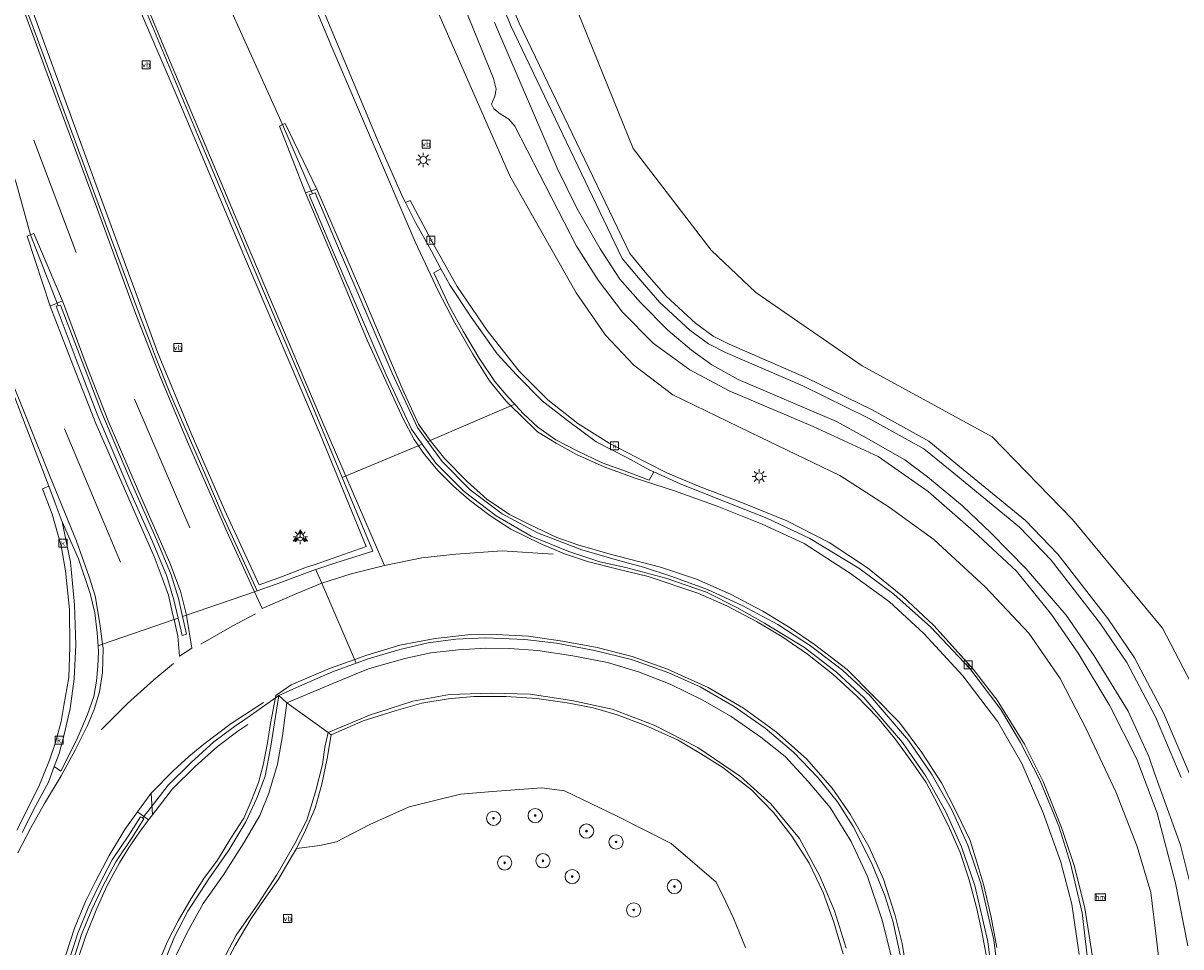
# Model space of a CAD drawing. Header units: metres. Extents: x 168032 to 180145, y 382923 to 399665.
# Tile 15 of 256: x 178249 to 178314, y 385015 to 385066. Entities that reach past the tile are written whole.
import ezdxf
from ezdxf.enums import TextEntityAlignment as Align

# ---------------------------------------------------------------- set-up
doc = ezdxf.new("R2010")
doc.units = ezdxf.units.M
doc.layers.get('0').update_dxf_attribs({"color": 8, "lineweight": 18})
for name, color, linetype, lineweight in [('B-WE-GR-BEPLANTING_CULTUUR_BODEMBEDEKKER-GV', 8, 'Continuous', 18), ('B-WE-GR-BOOM-S', 8, 'Continuous', 18), ('B-WE-GR-BOUWLAND-GV', 8, 'Continuous', 18), ('B-WE-GR-GRAS-GV', 8, 'Continuous', 18), ('B-WE-IE-MEUBILAIR_WEGMEUBILAIR-S', 8, 'Continuous', 25), ('B-WE-IE-MEUBILAIR_WEGMEUBILAIR_PAAL-S', 8, 'Continuous', 18), ('B-WE-IE-MEUBILAIR_WEGMEUBILAIR_VERKEERSBORD-S', 8, 'Continuous', 18), ('B-WE-KL-ET_LS_OV_LICHTMAST-S', 8, 'Continuous', 18), ('B-WE-OG-WATER_SLOOT-GV', 8, 'Continuous', 18), ('B-WE-OG-WEG-GV', 8, 'Continuous', 18), ('B-WE-RI-GWA_KOLK-S', 8, 'Continuous', 18), ('B-WE-VH-VERHARDING_BEDRIJFSVLOERPLAAT-GV', 8, 'Continuous', 18), ('B-WE-VH-VERHARDING_BETON-GV', 8, 'Continuous', 18), ('B-WE-VW-MARKERING_PICTOGRAM-G', 8, 'Continuous', 18)]:
    doc.layers.add(name, color=color, linetype=linetype, lineweight=lineweight)
doc.styles.add('NLCS-ISO', font='NLCS-ISO.ttf')

# ---------------------------------------------------------------- blocks, each defined once
blk = doc.blocks.new('SIE-WEG_VERKEERSBORD_WEGWIJZER-SO')
at = {"linetype": 'ByBlock', "lineweight": 18}
h = blk.add_hatch(color=0, dxfattribs=at)
h.dxf.hatch_style = 1
h.paths.add_polyline_path([(0.5, 1), (0, 2), (-0.5, 1)])
h = blk.add_hatch(color=0, dxfattribs=at)
h.dxf.hatch_style = 1
h.paths.add_polyline_path([(-1.38, -0.22), (-2, -1.15), (-0.88, -1.09)])
h = blk.add_hatch(color=0, dxfattribs=at)
h.dxf.hatch_style = 1
h.paths.add_polyline_path([(1.38, -0.22), (2, -1.15), (0.88, -1.09)])
at = {"color": 0, "linetype": 'ByBlock', "lineweight": 18}
for points in [[(-1.13, -0.65), (0, 0)], [(0, 1), (0, 0)], [(1.13, -0.65), (0, 0)]]:
    blk.add_lwpolyline(points, dxfattribs=at)
for points in [[(0.5, 1), (0, 2), (-0.5, 1)], [(-1.38, -0.22), (-2, -1.15), (-0.88, -1.09)], [(1.38, -0.22), (2, -1.15), (0.88, -1.09)]]:
    blk.add_lwpolyline(points, close=True, dxfattribs=at)
blk = doc.blocks.new('SIE-WEG_VERKEERSBORD-SO')
at = {"color": 0, "linetype": 'ByBlock', "lineweight": 18}
blk.add_lwpolyline([(-1.125, -1.125), (1.125, -1.125), (1.125, 1.125), (-1.125, 1.125)], close=True, dxfattribs=at)
at = {"color": 0, "linetype": 'ByBlock', "lineweight": 18, "style": 'NLCS-ISO'}
blk.add_text('vb', height=1.5, dxfattribs=at).set_placement((0, 0), align=Align.MIDDLE_CENTER)
blk = doc.blocks.new('SKL-ET_OV_LICHTMAST-SO')
at = {"color": 0, "linetype": 'ByBlock', "lineweight": 18}
for points in [[(-1.25, 0), (-2, 0)], [(-1.41, 1.41), (-0.88, 0.88)], [(0, 2), (0, 1.25)], [(0.88, 0.88), (1.41, 1.41)], [(2, 0), (1.25, 0)], [(-1.41, -1.41), (-0.88, -0.88)], [(0, -1.25), (0, -2)], [(0.88, -0.88), (1.41, -1.41)]]:
    blk.add_lwpolyline(points, dxfattribs=at)
blk.add_circle((0, 0), 1, dxfattribs=at)
blk = doc.blocks.new('SIE-WEG_PAAL_HECTOMETERPAAL-SO')
at = {"color": 0, "linetype": 'ByBlock', "lineweight": 18}
blk.add_lwpolyline([(-1.44375, -0.94375), (1.44375, -0.94375), (1.44375, 0.94375), (-1.44375, 0.94375)], close=True, dxfattribs=at)
at = {"color": 0, "linetype": 'ByBlock', "lineweight": 18, "style": 'NLCS-ISO'}
blk.add_text('hm', height=1.5, dxfattribs=at).set_placement((0, 0), align=Align.MIDDLE_CENTER)
at = {"style": 'NLCS-ISO'}
blk.add_attdef('WAARDE', (2.13125, -1.69375), '', height=1.5, dxfattribs=at)
blk = doc.blocks.new('SRI-KOLK-SO')
at = {"color": 0, "linetype": 'ByBlock', "lineweight": 18}
blk.add_lwpolyline([(-1.125, -1.125), (1.125, -1.125), (1.125, 1.125), (-1.125, 1.125)], close=True, dxfattribs=at)
at = {"color": 0, "linetype": 'ByBlock', "lineweight": 18, "style": 'NLCS-ISO'}
blk.add_text('k', height=1.5, dxfattribs=at).set_placement((0, 0), align=Align.MIDDLE_CENTER)
blk = doc.blocks.new('SGR-BOOM_01-SO')
at = {"linetype": 'ByBlock', "lineweight": 18}
h = blk.add_hatch(color=0, dxfattribs=at)
h.dxf.hatch_style = 1
edge = h.paths.add_edge_path()
edge.add_arc((0, 0), 0.25, 0, 360)
at = {"color": 0, "linetype": 'ByBlock', "lineweight": 18}
for radius in [2, 0.25]:
    blk.add_circle((0, 0), radius, dxfattribs=at)

msp = doc.modelspace()

# ---------------------------------------------------------------- linework, layer by layer
at = {"layer": 'B-WE-GR-BEPLANTING_CULTUUR_BODEMBEDEKKER-GV', "flags": 128}
msp.add_lwpolyline([(178294.989, 385014.157), (178294.466, 385015.925), (178293.874, 385017.586), (178293.089, 385019.234), (178292.116, 385020.744), (178291.084, 385022.057), (178289.86, 385023.324), (178288.259, 385024.581), (178286.999, 385025.368), (178285.719, 385026.126), (178283.93, 385026.939), (178282.332, 385027.53), (178280.992, 385027.914), (178279.542, 385028.2), (178277.838, 385028.438), (178276.13, 385028.55), (178274.308, 385028.547), (178272.885, 385028.431), (178271.395, 385028.188), (178269.973, 385027.778), (178269.013, 385027.471), (178268.124, 385027.187), (178266.324, 385026.405), (178266.105, 385025.091), (178265.81, 385023.658), (178265.433, 385022.303), (178264.897, 385021.081), (178264.375, 385020.058), (178265.686, 385020.216), (178266.62, 385020.416), (178268.495, 385021.386), (178270.69, 385022.372), (178273.562, 385023.081), (178275.364, 385023.23), (178278.112, 385023.436), (178279.395, 385023.278), (178282.331, 385021.857), (178285.359, 385020.324), (178287.875, 385018.162), (178288.399, 385017.101), (178288.855, 385016.145), (178289.521, 385014.501)], dxfattribs=at)
at = {"layer": 'B-WE-GR-BOUWLAND-GV', "flags": 128}
msp.add_lwpolyline([(178268.683, 385095.117), (178283.232, 385059.225), (178287.597, 385053.537), (178290.111, 385051.156), (178296.064, 385047.055), (178303.34, 385043.086), (178307.838, 385038.456), (178312.865, 385032.37), (178315.643, 385027.078), (178318.289, 385018.347), (178318.951, 385009.881), (178318.554, 384992.286), (178319.083, 384986.2), (178320.141, 384980.38), (178324.242, 384964.901), (178332.709, 384969.267), (178350.701, 384988.978), (178361.549, 385002.604), (178409.265, 385057.859), (178392.53, 385073.246)], dxfattribs=at)
at = {"layer": 'B-WE-GR-GRAS-GV', "flags": 128}
for points in [[(178264.417, 385096.001), (178276.858, 385066.231), (178283.049, 385053.337), (178284.009, 385052.194), (178285.084, 385050.951), (178286.73, 385049.438), (178287.715, 385048.713), (178288.617, 385048.266), (178292.946, 385046.394), (178296.615, 385044.597), (178299.787, 385042.833), (178301.301, 385041.597), (178305.207, 385038.401), (178307.016, 385036.515), (178309.813, 385032.917), (178311.315, 385030.713), (178312.932, 385027.64), (178314.4, 385024.194)], [(178319.083, 384986.2), (178318.554, 384992.286), (178318.951, 385009.881), (178318.289, 385018.347), (178315.643, 385027.078), (178312.865, 385032.37), (178307.838, 385038.456), (178303.34, 385043.086), (178296.064, 385047.055), (178290.111, 385051.156), (178287.597, 385053.537), (178283.232, 385059.225), (178268.683, 385095.117)]]:
    msp.add_lwpolyline(points, dxfattribs=at)
at = {"layer": 'B-WE-OG-WATER_SLOOT-GV', "flags": 128}
for points in [[(178313.928, 385024.028), (178312.48, 385027.426), (178310.886, 385030.455), (178309.409, 385032.623), (178306.637, 385036.187), (178304.867, 385038.033), (178300.985, 385041.21), (178299.505, 385042.418), (178296.383, 385044.154), (178292.736, 385045.94), (178288.407, 385047.812), (178287.454, 385048.284), (178286.412, 385049.051), (178284.725, 385050.602), (178283.628, 385051.87), (178282.626, 385053.063), (178276.397, 385066.039), (178263.955, 385095.809)], [(178269.142, 385074.071), (178276.327, 385057.694), (178280.047, 385051.148), (178281.694, 385048.772), (178283.268, 385047.09), (178285.459, 385045.43), (178290.385, 385043.044), (178294.809, 385040.916), (178297.577, 385039.151), (178300.072, 385037.336), (178302.936, 385034.691), (178305.383, 385032.094), (178307.138, 385029.56), (178308.618, 385026.717), (178310.255, 385023.229), (178311.451, 385020.166), (178312.22, 385017.591), (178312.545, 385014.98), (178312.795, 385012.719)], [(178314.291, 385014.606), (178313.61, 385018.118), (178312.581, 385022.019), (178311.437, 385025.052), (178309.926, 385028.036), (178308.159, 385030.982), (178306.65, 385033.149), (178304.708, 385035.565), (178302.282, 385037.815), (178299.76, 385040.031), (178296.951, 385041.977), (178293.315, 385043.664), (178288.613, 385045.65), (178286.409, 385046.836), (178284.352, 385048.317), (178282.644, 385050.058), (178281.271, 385051.849), (178280.06, 385053.76), (178276.617, 385060.47), (178276.273, 385060.852), (178275.787, 385061.167), (178275.427, 385061.431), (178275.306, 385061.695), (178275.483, 385062.147), (178275.569, 385062.531), (178275.418, 385063.133), (178273.591, 385067.645)], [(178273.591, 385067.645), (178275.418, 385063.133), (178275.569, 385062.531), (178275.483, 385062.147), (178275.306, 385061.695), (178275.427, 385061.431), (178275.787, 385061.167), (178276.273, 385060.852), (178276.617, 385060.47), (178280.06, 385053.76), (178281.271, 385051.849), (178282.644, 385050.058), (178284.352, 385048.317), (178286.409, 385046.836), (178288.613, 385045.65), (178293.315, 385043.664), (178296.951, 385041.977), (178299.76, 385040.031), (178302.282, 385037.815), (178304.708, 385035.565), (178306.65, 385033.149), (178308.159, 385030.982), (178309.926, 385028.036), (178311.437, 385025.052), (178312.581, 385022.019), (178313.61, 385018.118), (178314.291, 385014.606)], [(178275.474, 385066.269), (178278.985, 385058.119), (178280.107, 385055.837), (178281.391, 385053.613), (178282.483, 385051.9), (178283.65, 385050.607), (178285.177, 385049.053), (178286.505, 385047.925), (178287.643, 385047.113), (178289.108, 385046.288), (178294.621, 385043.934), (178296.28, 385043.031), (178298.444, 385041.802), (178299.719, 385040.842), (178301.682, 385039.23), (178303.266, 385037.715), (178305.244, 385035.694), (178307.481, 385033.103), (178309.054, 385030.828), (178310.947, 385027.726), (178312.114, 385025.193), (178312.425, 385024.274), (178313.878, 385020.233), (178314.878, 385016.288)], [(178314.878, 385016.288), (178313.878, 385020.233), (178312.425, 385024.274), (178312.114, 385025.193), (178310.947, 385027.726), (178309.054, 385030.828), (178307.481, 385033.103), (178305.244, 385035.694), (178303.266, 385037.715), (178301.682, 385039.23), (178299.719, 385040.842), (178298.444, 385041.802), (178296.28, 385043.031), (178294.621, 385043.934), (178289.108, 385046.288), (178287.643, 385047.113), (178286.505, 385047.925), (178285.177, 385049.053), (178283.65, 385050.607), (178282.483, 385051.9), (178281.391, 385053.613), (178280.107, 385055.837), (178278.985, 385058.119), (178275.474, 385066.269)]]:
    msp.add_lwpolyline(points, dxfattribs=at)
at = {"layer": 'B-WE-OG-WEG-GV', "flags": 128}
for points in [[(178314.4, 385024.194), (178312.932, 385027.64), (178311.315, 385030.713), (178309.813, 385032.917), (178307.016, 385036.515), (178305.207, 385038.401), (178301.301, 385041.597), (178299.787, 385042.833), (178296.615, 385044.597), (178292.946, 385046.394), (178288.617, 385048.266), (178287.715, 385048.713), (178286.73, 385049.438), (178285.084, 385050.951), (178284.009, 385052.194), (178283.049, 385053.337), (178276.858, 385066.231), (178264.417, 385096.001)], [(178263.955, 385095.809), (178276.397, 385066.039), (178282.626, 385053.063), (178283.628, 385051.87), (178284.725, 385050.602), (178286.412, 385049.051), (178287.454, 385048.284), (178288.407, 385047.812), (178292.736, 385045.94), (178296.383, 385044.154), (178299.505, 385042.418), (178300.985, 385041.21), (178304.867, 385038.033), (178306.637, 385036.187), (178309.409, 385032.623), (178310.886, 385030.455), (178312.48, 385027.426), (178313.928, 385024.028)], [(178312.795, 385012.719), (178312.545, 385014.98), (178312.22, 385017.591), (178311.451, 385020.166), (178310.255, 385023.229), (178308.618, 385026.717), (178307.138, 385029.56), (178305.383, 385032.094), (178302.936, 385034.691), (178300.072, 385037.336), (178297.577, 385039.151), (178294.809, 385040.916), (178290.385, 385043.044), (178285.459, 385045.43), (178283.268, 385047.09), (178281.694, 385048.772), (178280.047, 385051.148), (178276.327, 385057.694), (178269.142, 385074.071)], [(178264.897, 385069.345), (178268.951, 385059.619), (178270.342, 385056.47), (178270.481, 385056.192), (178270.74, 385056.304), (178272.1, 385053.79), (178273.372, 385051.497), (178275.061, 385049.026), (178276.848, 385046.767), (178278.45, 385045.164), (178280.138, 385043.838), (178281.898, 385042.729), (178283.911, 385041.686), (178285.161, 385041.054), (178286.979, 385040.291), (178289.456, 385039.345), (178291.846, 385038.381), (178294.217, 385037.176), (178296.363, 385035.751), (178298.317, 385034.172), (178300.066, 385032.535), (178302.275, 385030.084), (178303.619, 385028.348), (178305.156, 385025.881), (178306.185, 385023.806), (178307.214, 385021.22), (178307.953, 385019.049), (178308.53, 385016.706), (178309.01, 385013.629)], [(178248.717, 385021.069), (178249.32, 385022.25), (178249.99, 385023.615), (178250.546, 385024.989), (178250.884, 385025.98), (178251.2, 385027.153), (178251.364, 385028.043), (178251.632, 385029.623), (178251.701, 385031.333), (178251.677, 385033.427), (178251.453, 385035.581), (178251.207, 385036.987), (178250.694, 385038.765), (178250.165, 385040.181), (178250.518, 385040.327), (178247.692, 385047.612)], [(178289.521, 385014.501), (178288.855, 385016.145), (178288.399, 385017.101), (178287.875, 385018.162), (178285.359, 385020.324), (178282.331, 385021.857), (178279.395, 385023.278), (178278.112, 385023.436), (178275.364, 385023.23), (178273.562, 385023.081), (178270.69, 385022.372), (178268.495, 385021.386), (178266.62, 385020.416), (178265.686, 385020.216), (178264.375, 385020.058), (178264.098, 385019.584), (178263.384, 385018.331), (178262.579, 385017.2), (178261.837, 385016.136), (178260.946, 385014.619), (178260.256, 385013.317)]]:
    msp.add_lwpolyline(points, dxfattribs=at)
at = {"layer": 'B-WE-VH-VERHARDING_BEDRIJFSVLOERPLAAT-GV', "flags": 128}
for points in [[(178245.466, 385077.216), (178249.886, 385065.327), (178253.725, 385054.925), (178255.63, 385049.818), (178256.097, 385048.603), (178256.494, 385047.558), (178257.326, 385045.458), (178259.203, 385041.157), (178260.27, 385038.624), (178262.175, 385034.461), (178263.46, 385034.92), (178265.292, 385035.605), (178265.465, 385035.663), (178266.588, 385036.04), (178268.655, 385036.69), (178266.942, 385040.803), (178265.239, 385044.89), (178262.22, 385051.984), (178258.837, 385059.995), (178255.756, 385067.384)], [(178254.033, 385070.692), (178257.595, 385062.371), (178261.479, 385053.16), (178265.717, 385043.234), (178268.288, 385036.954), (178266.39, 385036.275), (178265.315, 385035.911), (178264.944, 385035.786), (178263.396, 385035.188), (178262.296, 385034.802), (178260.357, 385039), (178258.484, 385043.266), (178256.608, 385047.819), (178255.392, 385051.137), (178253.086, 385057.369), (178249.357, 385067.603)], [(178303.706, 385012.685), (178303.422, 385014.941), (178302.696, 385018.09), (178301.965, 385020.243), (178301.082, 385022.213), (178299.955, 385024.196), (178298.647, 385026.093), (178296.496, 385028.601), (178294.957, 385030.02), (178293.163, 385031.392), (178291.329, 385032.578), (178289.374, 385033.634), (178287.402, 385034.538), (178285.397, 385035.272), (178283.816, 385035.786), (178282.483, 385036.145), (178280.368, 385036.756), (178277.878, 385037.713), (178275.898, 385038.768), (178274.112, 385040.125), (178272.531, 385041.708), (178271.738, 385042.813), (178271.164, 385043.614), (178269.737, 385046.649), (178266.681, 385053.765), (178265.432, 385056.737), (178265.277, 385056.69), (178265.095, 385056.633), (178266.344, 385053.66), (178269.4, 385046.545), (178270.827, 385043.509), (178271.424, 385042.678), (178272.194, 385041.604), (178273.775, 385040.021), (178275.561, 385038.664), (178277.515, 385037.534), (178279.637, 385036.669), (178281.364, 385036.093), (178282.821, 385035.775), (178285.06, 385035.168), (178287.339, 385034.391), (178289.037, 385033.529), (178290.59, 385032.662), (178292.826, 385031.288), (178294.62, 385029.916), (178296.159, 385028.497), (178298.31, 385025.989), (178299.618, 385024.092), (178300.745, 385022.109), (178301.628, 385020.139), (178302.359, 385017.985), (178303.085, 385014.837), (178303.369, 385012.581)], [(178309.01, 385013.629), (178308.53, 385016.706), (178307.953, 385019.049), (178307.214, 385021.22), (178306.185, 385023.806), (178305.156, 385025.881), (178303.619, 385028.348), (178302.275, 385030.084), (178300.066, 385032.535), (178298.317, 385034.172), (178296.363, 385035.751), (178294.217, 385037.176), (178291.846, 385038.381), (178289.456, 385039.345), (178286.979, 385040.291), (178285.161, 385041.054), (178283.911, 385041.686), (178281.898, 385042.729), (178280.138, 385043.838), (178278.45, 385045.164), (178276.848, 385046.767), (178275.061, 385049.026), (178273.372, 385051.497), (178272.1, 385053.79), (178270.74, 385056.304), (178270.481, 385056.192), (178271.041, 385055.076), (178271.917, 385053.502), (178272.468, 385052.492), (178272.984, 385051.544), (178274.16, 385049.787), (178275.615, 385047.731), (178276.711, 385046.547), (178278.148, 385045.094), (178279.556, 385043.995), (178281.154, 385042.808), (178282.882, 385041.923), (178284.166, 385041.219), (178284.395, 385041.117), (178285.872, 385040.46), (178288.309, 385039.479), (178290.719, 385038.529), (178293.119, 385037.401), (178295.871, 385035.742), (178297.826, 385034.28), (178299.9, 385032.442), (178302.089, 385030.115), (178303.815, 385027.828), (178304.923, 385025.981), (178306.025, 385023.839), (178307.06, 385021.298), (178307.729, 385019.207), (178308.372, 385016.445), (178308.75, 385013.242)], [(178249.021, 385020.943), (178249.79, 385022.456), (178250.492, 385023.756), (178250.821, 385024.644), (178251.087, 385025.363), (178251.376, 385026.423), (178251.718, 385027.88), (178251.936, 385029.549), (178252.03, 385031.45), (178251.95, 385033.689), (178251.727, 385036.072), (178251.258, 385038.324), (178250.869, 385039.377), (178250.518, 385040.327), (178250.165, 385040.181), (178250.694, 385038.765), (178251.207, 385036.987), (178251.453, 385035.581), (178251.677, 385033.427), (178251.701, 385031.333), (178251.632, 385029.623), (178251.364, 385028.043), (178251.2, 385027.153), (178250.884, 385025.98), (178250.546, 385024.989), (178249.99, 385023.615), (178249.32, 385022.25), (178248.717, 385021.069)], [(178298.251, 385013.737), (178297.791, 385015.926), (178297.334, 385017.413), (178296.588, 385019.25), (178295.555, 385021.281), (178294.669, 385022.664), (178293.581, 385024.018), (178292.221, 385025.445), (178290.625, 385026.792), (178288.895, 385028.002), (178286.995, 385029.099), (178285.226, 385029.873), (178283.146, 385030.631), (178281.078, 385031.133), (178278.945, 385031.536), (178277.165, 385031.741), (178274.966, 385031.846), (178273.306, 385031.758), (178271.752, 385031.55), (178270.164, 385031.186), (178268.396, 385030.669), (178267.733, 385030.426), (178266.401, 385029.938), (178264.56, 385029.126), (178263.404, 385028.606), (178263.843, 385028.207), (178266.425, 385029.278), (178267.956, 385029.912), (178268.471, 385030.126), (178270.446, 385030.685), (178271.903, 385030.994), (178273.447, 385031.164), (178274.991, 385031.257), (178276.314, 385031.233), (178277.891, 385031.127), (178279.851, 385030.826), (178281.803, 385030.45), (178283.526, 385029.94), (178285.316, 385029.246), (178287.134, 385028.35), (178288.714, 385027.443), (178290.387, 385026.27), (178291.748, 385025.193), (178293.043, 385023.806), (178294.271, 385022.336), (178295.436, 385020.436), (178296.36, 385018.489), (178297.182, 385016.031), (178297.731, 385013.812)], [(178257.608, 385014.006), (178258.262, 385015.353), (178259.155, 385016.975), (178260.295, 385018.58), (178261.431, 385020.358), (178262.324, 385021.891), (178262.843, 385023.141), (178263.317, 385024.777), (178263.593, 385026.348), (178263.725, 385027.362), (178263.843, 385028.207), (178263.404, 385028.606), (178263.217, 385027.433), (178262.955, 385025.778), (178262.621, 385024.101), (178262.167, 385022.864), (178261.55, 385021.551), (178260.586, 385019.956), (178259.477, 385018.36), (178258.302, 385016.552), (178257.556, 385015.105), (178256.809, 385013.267)], [(178295.161, 385014.472), (178294.516, 385016.571), (178293.685, 385018.507), (178292.544, 385020.607), (178290.945, 385022.542), (178289.244, 385024.087), (178286.865, 385025.694), (178284.406, 385026.959), (178282.052, 385027.85), (178279.81, 385028.329), (178277.464, 385028.685), (178275.284, 385028.746), (178272.943, 385028.661), (178270.896, 385028.3), (178268.931, 385027.66), (178268.567, 385027.542), (178266.166, 385026.543), (178266.324, 385026.405), (178268.124, 385027.187), (178269.013, 385027.471), (178269.973, 385027.778), (178271.395, 385028.188), (178272.885, 385028.431), (178274.308, 385028.547), (178276.13, 385028.55), (178277.838, 385028.438), (178279.542, 385028.2), (178280.992, 385027.914), (178282.332, 385027.53), (178283.93, 385026.939), (178285.719, 385026.126), (178286.999, 385025.368), (178288.259, 385024.581), (178289.86, 385023.324), (178291.084, 385022.057), (178292.116, 385020.744), (178293.089, 385019.234), (178293.874, 385017.586), (178294.466, 385015.925), (178294.989, 385014.157)], [(178260.256, 385013.317), (178260.946, 385014.619), (178261.837, 385016.136), (178262.579, 385017.2), (178263.384, 385018.331), (178264.098, 385019.584), (178264.375, 385020.058), (178264.897, 385021.081), (178265.433, 385022.303), (178265.81, 385023.658), (178266.105, 385025.091), (178266.324, 385026.405), (178266.166, 385026.543), (178265.972, 385025.722), (178265.835, 385024.758), (178265.446, 385023.214), (178264.971, 385021.629), (178264.287, 385020.331), (178263.274, 385018.568), (178262.222, 385016.94), (178261.002, 385015.196), (178260.053, 385013.394)], [(178251.87, 385013.76), (178252.349, 385015.24), (178252.916, 385016.64), (178253.546, 385017.95), (178254.261, 385019.298), (178255.174, 385020.674), (178255.836, 385021.711), (178255.753, 385021.764), (178255.651, 385021.83), (178254.989, 385020.794), (178254.071, 385019.41), (178253.35, 385018.049), (178252.715, 385016.729), (178252.142, 385015.315), (178251.659, 385013.822)]]:
    msp.add_lwpolyline(points, dxfattribs=at)
msp.add_lwpolyline([(178251.038, 385050.419), (178250.925, 385050.387), (178252.05, 385047.42), (178253.231, 385044.361), (178254.949, 385040.301), (178256.295, 385037.272), (178257.121, 385035.286), (178257.52, 385033.97), (178257.753, 385032.94), (178257.974, 385031.962), (178258.226, 385032.035), (178258.002, 385033.026), (178257.773, 385034.042), (178257.373, 385035.358), (178256.547, 385037.344), (178255.201, 385040.373), (178253.484, 385044.433), (178252.302, 385047.493), (178251.177, 385050.459)], close=True, dxfattribs=at)
at = {"layer": 'B-WE-VH-VERHARDING_BETON-GV', "flags": 128}
for points in [[(178245.617, 385103.357), (178241.594, 385101.786), (178241.398, 385101.709), (178247.45, 385086.966), (178249.467, 385082.266), (178252.002, 385076.215), (178255.756, 385067.384), (178258.837, 385059.995), (178262.22, 385051.984), (178265.239, 385044.89), (178266.942, 385040.803), (178271.424, 385042.678), (178270.827, 385043.509), (178269.4, 385046.545), (178266.344, 385053.66), (178265.095, 385056.633), (178265.277, 385056.69), (178265.204, 385056.844), (178263.606, 385060.555), (178260.121, 385068.265), (178255.28, 385079.755)], [(178272.468, 385052.492), (178272.067, 385052.255), (178272.952, 385050.373), (178273.714, 385049.001), (178274.621, 385047.479), (178275.49, 385046.174), (178276.238, 385045.306), (178276.605, 385044.905), (178276.648, 385044.858), (178277.097, 385044.368), (178277.904, 385043.631), (178278.907, 385042.914), (178280.097, 385042.304), (178281.494, 385041.626), (178282.026, 385041.439), (178282.648, 385041.221), (178284.13, 385040.659), (178284.395, 385041.117), (178284.166, 385041.219), (178282.882, 385041.923), (178281.154, 385042.808), (178279.556, 385043.995), (178278.148, 385045.094), (178276.711, 385046.547), (178275.615, 385047.731), (178274.16, 385049.787), (178272.984, 385051.544)], [(178253.273, 385031.399), (178253.225, 385032.109), (178253.093, 385033.237), (178252.822, 385034.312), (178252.176, 385036.261), (178251.258, 385038.324), (178251.727, 385036.072), (178251.95, 385033.689), (178252.03, 385031.45), (178251.936, 385029.549), (178251.718, 385027.88), (178251.376, 385026.423), (178251.087, 385025.363), (178250.821, 385024.644), (178251.18, 385024.384), (178252.084, 385026.151), (178252.686, 385027.545), (178253.033, 385028.555), (178253.192, 385029.419), (178253.263, 385030.247), (178253.296, 385031.053)]]:
    msp.add_lwpolyline(points, close=True, dxfattribs=at)
for points in [[(178241.769, 385076.089), (178248.683, 385057.291), (178249.494, 385054.392), (178251.038, 385050.419), (178251.177, 385050.459), (178252.302, 385047.493), (178253.484, 385044.433), (178255.201, 385040.373), (178256.547, 385037.344), (178257.373, 385035.358), (178257.773, 385034.042), (178258.002, 385033.026), (178258.219, 385033.1), (178262.041, 385034.415), (178262.175, 385034.461), (178260.27, 385038.624), (178259.203, 385041.157), (178257.326, 385045.458), (178256.494, 385047.558), (178256.097, 385048.603), (178255.63, 385049.818), (178253.725, 385054.925), (178249.886, 385065.327), (178245.466, 385077.216)], [(178249.357, 385067.603), (178253.086, 385057.369), (178255.392, 385051.137), (178256.608, 385047.819), (178258.484, 385043.266), (178260.357, 385039), (178262.296, 385034.802), (178263.396, 385035.188), (178264.944, 385035.786), (178265.315, 385035.911), (178266.39, 385036.275), (178268.288, 385036.954), (178265.717, 385043.234), (178261.479, 385053.16), (178257.595, 385062.371), (178254.033, 385070.692)], [(178260.121, 385068.265), (178263.606, 385060.555), (178265.204, 385056.844), (178265.277, 385056.69), (178265.432, 385056.737), (178266.681, 385053.765), (178269.737, 385046.649), (178271.164, 385043.614), (178271.738, 385042.813), (178271.875, 385042.872), (178276.392, 385044.813), (178276.605, 385044.905), (178276.238, 385045.306), (178275.49, 385046.174), (178274.621, 385047.479), (178273.714, 385049.001), (178272.952, 385050.373), (178272.067, 385052.255), (178272.468, 385052.492), (178271.917, 385053.502), (178271.041, 385055.076), (178270.481, 385056.192), (178270.342, 385056.47), (178268.951, 385059.619), (178264.897, 385069.345)], [(178247.692, 385047.612), (178250.518, 385040.327), (178250.869, 385039.377), (178251.258, 385038.324), (178252.176, 385036.261), (178252.822, 385034.312), (178253.093, 385033.237), (178253.225, 385032.109), (178253.273, 385031.399), (178253.522, 385031.485), (178257.526, 385032.862), (178257.753, 385032.94), (178257.52, 385033.97), (178257.121, 385035.286), (178256.295, 385037.272), (178254.949, 385040.301), (178253.231, 385044.361), (178252.05, 385047.42), (178250.925, 385050.387), (178251.038, 385050.419), (178249.494, 385054.392), (178248.683, 385057.291)], [(178308.75, 385013.242), (178308.372, 385016.445), (178307.729, 385019.207), (178307.06, 385021.298), (178306.025, 385023.839), (178304.923, 385025.981), (178303.815, 385027.828), (178302.089, 385030.115), (178299.9, 385032.442), (178297.826, 385034.28), (178295.871, 385035.742), (178293.119, 385037.401), (178290.719, 385038.529), (178288.309, 385039.479), (178285.872, 385040.46), (178284.395, 385041.117), (178284.13, 385040.659), (178282.648, 385041.221), (178282.026, 385041.439), (178281.494, 385041.626), (178280.097, 385042.304), (178278.907, 385042.914), (178277.904, 385043.631), (178277.097, 385044.368), (178276.648, 385044.858), (178276.605, 385044.905), (178276.392, 385044.813), (178271.875, 385042.872), (178271.738, 385042.813), (178272.531, 385041.708), (178274.112, 385040.125), (178275.898, 385038.768), (178277.878, 385037.713), (178280.368, 385036.756), (178282.483, 385036.145), (178283.816, 385035.786), (178285.397, 385035.272), (178287.402, 385034.538), (178289.374, 385033.634), (178291.329, 385032.578), (178293.163, 385031.392), (178294.957, 385030.02), (178296.496, 385028.601), (178298.647, 385026.093), (178299.955, 385024.196), (178301.082, 385022.213), (178301.965, 385020.243), (178302.696, 385018.09), (178303.422, 385014.941), (178303.706, 385012.685)], [(178303.369, 385012.581), (178303.085, 385014.837), (178302.359, 385017.985), (178301.628, 385020.139), (178300.745, 385022.109), (178299.618, 385024.092), (178298.31, 385025.989), (178296.159, 385028.497), (178294.62, 385029.916), (178292.826, 385031.288), (178290.59, 385032.662), (178289.037, 385033.529), (178287.339, 385034.391), (178285.06, 385035.168), (178282.821, 385035.775), (178281.364, 385036.093), (178279.637, 385036.669), (178277.515, 385037.534), (178275.561, 385038.664), (178273.775, 385040.021), (178272.194, 385041.604), (178271.424, 385042.678), (178266.942, 385040.803), (178268.655, 385036.69), (178266.588, 385036.04), (178265.465, 385035.663), (178265.492, 385035.602), (178265.801, 385034.888), (178267.733, 385030.426), (178268.396, 385030.669), (178270.164, 385031.186), (178271.752, 385031.55), (178273.306, 385031.758), (178274.966, 385031.846), (178277.165, 385031.741), (178278.945, 385031.536), (178281.078, 385031.133), (178283.146, 385030.631), (178285.226, 385029.873), (178286.995, 385029.099), (178288.895, 385028.002), (178290.625, 385026.792), (178292.221, 385025.445), (178293.581, 385024.018), (178294.669, 385022.664), (178295.555, 385021.281), (178296.588, 385019.25), (178297.334, 385017.413), (178297.791, 385015.926), (178298.251, 385013.737)], [(178251.659, 385013.822), (178252.142, 385015.315), (178252.715, 385016.729), (178253.35, 385018.049), (178254.071, 385019.41), (178254.989, 385020.794), (178255.651, 385021.83), (178255.753, 385021.764), (178256.062, 385022.121), (178257.195, 385023.592), (178258.494, 385024.869), (178259.749, 385026.009), (178260.915, 385026.882), (178261.491, 385027.259), (178263.404, 385028.606), (178264.56, 385029.126), (178266.401, 385029.938), (178267.733, 385030.426), (178265.801, 385034.888), (178265.492, 385035.602), (178265.465, 385035.663), (178265.292, 385035.605), (178263.46, 385034.92), (178262.175, 385034.461), (178262.041, 385034.415), (178258.219, 385033.1), (178258.002, 385033.026), (178258.226, 385032.035), (178257.974, 385031.962), (178257.753, 385032.94), (178257.526, 385032.862), (178253.522, 385031.485), (178253.273, 385031.399), (178253.296, 385031.053), (178253.263, 385030.247), (178253.192, 385029.419), (178253.033, 385028.555), (178252.686, 385027.545), (178252.084, 385026.151), (178251.18, 385024.384), (178250.821, 385024.644), (178250.492, 385023.756), (178249.79, 385022.456), (178249.021, 385020.943)], [(178297.731, 385013.812), (178297.182, 385016.031), (178296.36, 385018.489), (178295.436, 385020.436), (178294.271, 385022.336), (178293.043, 385023.806), (178291.748, 385025.193), (178290.387, 385026.27), (178288.714, 385027.443), (178287.134, 385028.35), (178285.316, 385029.246), (178283.526, 385029.94), (178281.803, 385030.45), (178279.851, 385030.826), (178277.891, 385031.127), (178276.314, 385031.233), (178274.991, 385031.257), (178273.447, 385031.164), (178271.903, 385030.994), (178270.446, 385030.685), (178268.471, 385030.126), (178267.956, 385029.912), (178266.425, 385029.278), (178263.843, 385028.207), (178266.166, 385026.543), (178268.567, 385027.542), (178268.931, 385027.66), (178270.896, 385028.3), (178272.943, 385028.661), (178275.284, 385028.746), (178277.464, 385028.685), (178279.81, 385028.329), (178282.052, 385027.85), (178284.406, 385026.959), (178286.865, 385025.694), (178289.244, 385024.087), (178290.945, 385022.542), (178292.544, 385020.607), (178293.685, 385018.507), (178294.516, 385016.571), (178295.161, 385014.472)], [(178256.809, 385013.267), (178257.556, 385015.105), (178258.302, 385016.552), (178259.477, 385018.36), (178260.586, 385019.956), (178261.55, 385021.551), (178262.167, 385022.864), (178262.621, 385024.101), (178262.955, 385025.778), (178263.217, 385027.433), (178263.404, 385028.606), (178261.491, 385027.259), (178260.915, 385026.882), (178259.749, 385026.009), (178258.494, 385024.869), (178257.195, 385023.592), (178256.062, 385022.121), (178255.753, 385021.764), (178255.836, 385021.711), (178255.174, 385020.674), (178254.261, 385019.298), (178253.546, 385017.95), (178252.916, 385016.64), (178252.349, 385015.24), (178251.87, 385013.76)], [(178260.053, 385013.394), (178261.002, 385015.196), (178262.222, 385016.94), (178263.274, 385018.568), (178264.287, 385020.331), (178264.971, 385021.629), (178265.446, 385023.214), (178265.835, 385024.758), (178265.972, 385025.722), (178266.166, 385026.543), (178263.843, 385028.207), (178263.725, 385027.362), (178263.593, 385026.348), (178263.317, 385024.777), (178262.843, 385023.141), (178262.324, 385021.891), (178261.431, 385020.358), (178260.295, 385018.58), (178259.155, 385016.975), (178258.262, 385015.353), (178257.608, 385014.006)]]:
    msp.add_lwpolyline(points, dxfattribs=at)
at = {"layer": 'B-WE-VW-MARKERING_PICTOGRAM-G', "flags": 128}
for points in [[(178249.633, 385082.39), (178253.617, 385072.958), (178256.826, 385065.233), (178261.352, 385054.471), (178265.691, 385044.266), (178267.149, 385040.889), (178268.922, 385036.782), (178269.308, 385035.889), (178267.45, 385035.427), (178265.801, 385034.888), (178265.75, 385034.872), (178264.397, 385034.325), (178263.443, 385033.911), (178262.468, 385033.487), (178262.041, 385034.415), (178260.506, 385037.754), (178258.34, 385042.665), (178256.796, 385046.368), (178255.391, 385049.95), (178253.238, 385055.796), (178250.547, 385063.05), (178247.417, 385071.53), (178245.228, 385077.382)], [(178308.211, 385014.118), (178307.789, 385016.932), (178307.181, 385019.277), (178306.197, 385022.042), (178304.994, 385024.811), (178303.645, 385027.138), (178301.7, 385029.707), (178299.512, 385032.076), (178297.595, 385033.852), (178295.347, 385035.478), (178292.813, 385037.121), (178290.452, 385038.198), (178287.94, 385039.21), (178285.55, 385040.064), (178283.295, 385040.789), (178281.969, 385041.269), (178281.615, 385041.397), (178280.063, 385042.103), (178278.928, 385042.732), (178277.875, 385043.372), (178276.919, 385044.293), (178276.437, 385044.77), (178276.392, 385044.813), (178276.106, 385045.096), (178275.196, 385046.221), (178274.256, 385047.716), (178273.242, 385049.465), (178272.319, 385051.263), (178271.029, 385053.992), (178266.313, 385065.025), (178262.043, 385075.261)], [(178249.671, 385059.687), (178252.054, 385053.394)], [(178303.047, 385013.897), (178302.755, 385015.391), (178302.477, 385016.671), (178302.054, 385018.302), (178301.548, 385019.827), (178300.942, 385021.193), (178300.273, 385022.552), (178299.637, 385023.75), (178298.787, 385024.978), (178297.893, 385026.208), (178296.917, 385027.376), (178295.781, 385028.557), (178294.415, 385029.805), (178293.002, 385030.919), (178291.559, 385031.91), (178290.141, 385032.757), (178288.473, 385033.619), (178286.847, 385034.345), (178284.066, 385035.273), (178282.443, 385035.669), (178280.687, 385036.113), (178279.384, 385036.531), (178278.023, 385037.119), (178276.381, 385037.926), (178275.201, 385038.689), (178274.06, 385039.557), (178273.183, 385040.332), (178272.317, 385041.178), (178271.551, 385042.093), (178271.213, 385042.587), (178270.97, 385042.942), (178270.359, 385044.085), (178268.35, 385048.492), (178266.731, 385052.356), (178264.885, 385056.737)], [(178265.522, 385056.95), (178268.04, 385051.115), (178270.343, 385045.723), (178271.214, 385043.799), (178271.875, 385042.872), (178272.694, 385041.856), (178273.935, 385040.593), (178275.048, 385039.6), (178276.314, 385038.746), (178277.426, 385038.172), (178278.963, 385037.447), (178280.132, 385037.032), (178281.94, 385036.525), (178284.76, 385035.793), (178286.779, 385035.121), (178288.679, 385034.282), (178290.498, 385033.338), (178292.031, 385032.391), (178293.394, 385031.473), (178295.212, 385030.065), (178298.149, 385027.094), (178299.391, 385025.412), (178300.5, 385023.732), (178301.349, 385022.04), (178302.104, 385020.502), (178302.481, 385019.291), (178302.866, 385017.973), (178303.286, 385016.209), (178303.592, 385014.501)], [(178250.59, 385050.392), (178251.867, 385047.11), (178253.157, 385043.834), (178254.424, 385040.932), (178255.518, 385038.427), (178256.406, 385036.387), (178256.863, 385035.193), (178257.222, 385034.23), (178257.464, 385033.121), (178257.526, 385032.862), (178257.748, 385031.923), (178257.834, 385030.809), (178258.531, 385031.255), (178258.248, 385032.98), (178258.219, 385033.1), (178257.898, 385034.449), (178257.298, 385036.028), (178256.441, 385037.999), (178255.571, 385039.947), (178253.844, 385043.975), (178252.672, 385046.979), (178251.29, 385050.689)], [(178248.172, 385046.891), (178250.588, 385040.851), (178252.071, 385037.252), (178252.767, 385035.255), (178253.103, 385034.194), (178253.38, 385032.631), (178253.522, 385031.485), (178253.553, 385031.233), (178253.529, 385029.89), (178253.359, 385028.817), (178253.055, 385027.828), (178252.68, 385026.931), (178251.992, 385025.545), (178251.205, 385024.12), (178250.278, 385022.562), (178249.51, 385021.2), (178248.783, 385019.81)], [(178255.32, 385045.196), (178258.415, 385037.989)], [(178251.385, 385043.523), (178254.522, 385036.068)], [(178278.756, 385036.522), (178275.901, 385036.711), (178273.303, 385036.526), (178271.407, 385036.315), (178269.308, 385035.889)], [(178262.095, 385033.183), (178260.773, 385032.485), (178259.023, 385031.487)], [(178256.632, 385013.611), (178257.156, 385014.846), (178257.766, 385016.009), (178258.487, 385017.256), (178259.196, 385018.374), (178259.957, 385019.397), (178260.712, 385020.627), (178261.436, 385021.745), (178261.85, 385022.694), (178262.253, 385023.736), (178262.522, 385024.711), (178262.754, 385025.968), (178262.931, 385027.04), (178263.222, 385028.612), (178264.092, 385029.209), (178266.237, 385030.116), (178267.649, 385030.62), (178268.265, 385030.84), (178270.166, 385031.428), (178272.156, 385031.807), (178273.977, 385032.007), (178275.573, 385032.022), (178277.376, 385031.929), (178279.286, 385031.643), (178281.214, 385031.289), (178283.17, 385030.79), (178285.165, 385030.092), (178287.431, 385029.061), (178289.412, 385027.894), (178291.254, 385026.551), (178292.954, 385025.041), (178294.369, 385023.429), (178295.393, 385021.968), (178296.427, 385020.161), (178297.257, 385018.326), (178297.898, 385016.293), (178298.289, 385014.729), (178298.655, 385012.568)], [(178257.492, 385030.402), (178256.394, 385029.482), (178254.915, 385028.163), (178253.447, 385026.696)], [(178262.536, 385028.223), (178260.727, 385027.053), (178259.199, 385025.888), (178258.36, 385025.191), (178257.476, 385024.399), (178256.237, 385023.146)], [(178256.315, 385021.926), (178257.435, 385023.379), (178258.713, 385024.637), (178259.953, 385025.762), (178261.098, 385026.62), (178261.666, 385026.991)], [(178253.901, 384993.401), (178253.201, 384994.692), (178252.484, 384996.052), (178251.986, 384997.309), (178251.486, 384998.841), (178250.972, 385000.597), (178250.557, 385002.629), (178250.329, 385004.314), (178250.276, 385005.874), (178250.247, 385007.626), (178250.439, 385009.501), (178250.638, 385010.938), (178251.018, 385012.535), (178251.479, 385014.151), (178251.953, 385015.59), (178252.562, 385017.093), (178253.141, 385018.233), (178253.896, 385019.659), (178254.771, 385021.106), (178255.489, 385022.109)], [(178256.096, 385021.645), (178255.639, 385021.022), (178255.019, 385020.12), (178254.467, 385019.253), (178253.766, 385017.944), (178253.207, 385016.685), (178252.591, 385015.16), (178252.11, 385013.735), (178251.632, 385012.036), (178251.304, 385010.446), (178251.095, 385008.875), (178250.956, 385007.43), (178250.968, 385006.167), (178251.02, 385005.014), (178251.141, 385003.95), (178251.295, 385002.699), (178251.611, 385001.378), (178251.804, 385000.238), (178252.215, 384998.834), (178252.837, 384997.18), (178253.384, 384995.915), (178253.862, 384994.91), (178254.392, 384993.892)]]:
    msp.add_lwpolyline(points, dxfattribs=at)
for points in [[(178264.885, 385056.737), (178265.204, 385056.844), (178265.522, 385056.95), (178263.753, 385060.619), (178263.606, 385060.555), (178263.427, 385060.477)], [(178250.59, 385050.392), (178251.29, 385050.689), (178249.672, 385054.465), (178249.494, 385054.392), (178249.312, 385054.317)], [(178256.096, 385021.645), (178256.315, 385021.926), (178256.237, 385023.146), (178255.489, 385022.109)]]:
    msp.add_lwpolyline(points, close=True, dxfattribs=at)

# ---------------------------------------------------------------- block references
at = {"layer": 'B-WE-GR-BOOM-S', "xscale": 0.2, "yscale": 0.2, "zscale": 0.2}
for p in [(178275.42, 385021.742), (178277.751, 385021.891), (178280.624, 385021.021), (178282.278, 385020.415), (178276.038, 385019.246), (178278.186, 385019.361), (178279.822, 385018.477), (178285.545, 385017.923), (178283.263, 385016.609)]:
    msp.add_blockref('SGR-BOOM_01-SO', p, dxfattribs=at)
at = {"layer": 'B-WE-IE-MEUBILAIR_WEGMEUBILAIR-S', "xscale": 0.2, "yscale": 0.2, "zscale": 0.2}
for p in [(178255.967, 385063.904), (178271.644, 385059.468), (178257.74, 385048.075), (178263.89, 385016.127)]:
    msp.add_blockref('SIE-WEG_VERKEERSBORD-SO', p, dxfattribs=at)
at = {"layer": 'B-WE-IE-MEUBILAIR_WEGMEUBILAIR_PAAL-S', "xscale": 0.2, "yscale": 0.2, "zscale": 0.2}
msp.add_blockref('SIE-WEG_PAAL_HECTOMETERPAAL-SO', (178309.389, 385017.326), dxfattribs=at)
at = {"layer": 'B-WE-IE-MEUBILAIR_WEGMEUBILAIR_VERKEERSBORD-S', "xscale": 0.2, "yscale": 0.2, "zscale": 0.2}
msp.add_blockref('SIE-WEG_VERKEERSBORD_WEGWIJZER-SO', (178264.596, 385037.485), dxfattribs=at)
at = {"layer": 'B-WE-KL-ET_LS_OV_LICHTMAST-S', "xscale": 0.2, "yscale": 0.2, "zscale": 0.2}
for p in [(178271.484, 385058.575), (178290.294, 385040.869), (178264.596, 385037.485)]:
    msp.add_blockref('SKL-ET_OV_LICHTMAST-SO', p, dxfattribs=at)
at = {"layer": 'B-WE-RI-GWA_KOLK-S', "xscale": 0.2, "yscale": 0.2, "zscale": 0.2}
for p in [(178271.912, 385054.081), (178282.183, 385042.586), (178251.31, 385037.131), (178301.987, 385030.33), (178251.094, 385026.105)]:
    msp.add_blockref('SRI-KOLK-SO', p, dxfattribs=at)

doc.saveas('drawing.dxf')
